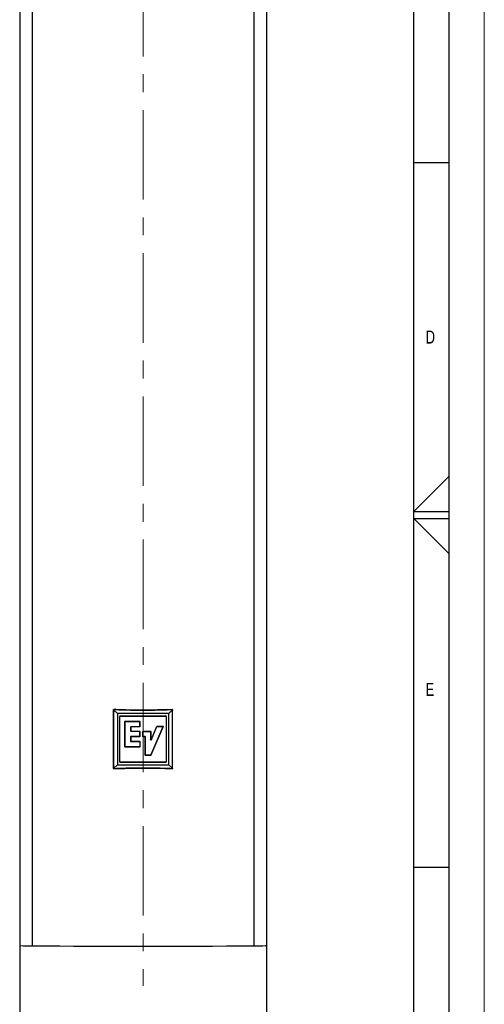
# Model space of a CAD drawing. Header units: millimetres. Extents: x 0 to 1262, y 0 to 420.
# Tile 98 of 99: x 1196 to 1262, y 141 to 280. Entities that reach past the tile are written whole.
import ezdxf

# ---------------------------------------------------------------- set-up
doc = ezdxf.new("R2010")
doc.units = ezdxf.units.MM
doc.header["$PDSIZE"] = -1
doc.linetypes.add('CENTERX2', pattern=[20.32, 12.7, -2.54, 2.54, -2.54])
doc.layers.add('FORMAT', color=7, linetype='Continuous')
doc.layers.add('SLD-0', color=7, linetype='Continuous')
doc.styles.add('SLDTEXTSTYLE0', font='TXT', dxfattribs={"width": 0.75})
doc.dimstyles.new('SLDDIMSTYLE3', dxfattribs={"dimtxt": 3.5, "dimasz": 3.2, "dimexe": 0, "dimexo": 0.0625, "dimgap": 0.875, "dimtad": 1, "dimdec": 1, "dimlfac": 3, "dimrnd": 1e-09, "dimzin": 4, "dimdsep": 46, "dimtxsty": 'SLDTEXTSTYLE0', "dimsah": 1, "dimcen": 0.09, "dimadec": 0, "dimazin": 1, "dimtfac": 1, "dimtdec": 1, "dimtofl": 0, "dimtmove": 0, "dimatfit": 3, "dimfxl": 1, "dimfrac": 2, "dimtolj": 1, "dimtzin": 12, "dimarcsym": 0})

# ---------------------------------------------------------------- blocks, each defined once
blk = doc.blocks.new('*D109')
at = {"layer": 'Defpoints', "color": 0, "transparency": 16777216}
for p in [(1195.82, 148.92), (1230.82, 148.92), (1230.82, 129.47)]:
    blk.add_point(p, dxfattribs=at)
at = {"layer": 'SLD-0', "color": 0, "lineweight": -2, "transparency": 16777216}
for p, q in [((1195.82, 148.86), (1195.82, 129.47)), ((1230.82, 148.86), (1230.82, 129.47)), ((1199.02, 129.47), (1227.62, 129.47))]:
    blk.add_line(p, q, dxfattribs=at)
at = {"layer": 'SLD-0', "color": 0, "transparency": 16777216}
for points in [[(1199.02, 130), (1199.02, 128.94), (1195.82, 129.47)], [(1227.62, 130), (1227.62, 128.94), (1230.82, 129.47)]]:
    blk.add_solid(points, dxfattribs=at)
at = {"layer": 'SLD-0', "color": 0, "transparency": 16777216, "insert": (1213.32, 133.85), "char_height": 3.5, "attachment_point": 2, "style": 'SLDTEXTSTYLE0'}
blk.add_mtext('\\A1;105.0 [4.13]', dxfattribs=at)

msp = doc.modelspace()

# ---------------------------------------------------------------- linework, layer by layer
at = {"color": 7, "linetype": 'Continuous', "lineweight": 18}
msp.add_line((1261.745354, 0.000053), (1261.745354, 420.000053), dxfattribs=at)
at = {"color": 7, "linetype": 'Continuous', "lineweight": 25}
for p, q in [((1195.816882, 342.018408), (1195.816882, 148.923652)), ((1197.578527, 342.091277), (1197.578527, 148.850783)), ((1229.055237, 342.091277), (1229.055237, 148.850783)), ((1230.816882, 342.018408), (1230.816882, 148.923652)), ((1209.120123, 182.316312), (1209.116431, 182.320164)), ((1209.116431, 174.05523), (1209.116431, 182.320164)), ((1209.120123, 182.316312), (1209.120123, 174.059082)), ((1209.674619, 181.82996), (1209.141592, 182.362987)), ((1209.185997, 182.38651), (1209.189618, 182.382729)), ((1209.674619, 181.82996), (1209.674619, 174.545433)), ((1216.959145, 181.82996), (1209.674619, 181.82996)), ((1216.959145, 181.82996), (1217.492173, 182.362987)), ((1216.959145, 174.545433), (1216.959145, 181.82996)), ((1217.444146, 182.382729), (1217.447767, 182.38651)), ((1217.517333, 182.320164), (1217.513641, 182.316312)), ((1217.513641, 174.059082), (1217.513641, 182.316312)), ((1217.517333, 174.05523), (1217.517333, 182.320164)), ((1210.011153, 174.96449), (1210.011153, 181.410903)), ((1210.041685, 181.380372), (1210.011153, 181.410903)), ((1210.041685, 174.995022), (1210.041685, 181.380372)), ((1210.093676, 181.493426), (1216.540089, 181.493426)), ((1210.093676, 181.493426), (1210.124207, 181.462894)), ((1210.124207, 181.462894), (1216.509557, 181.462894)), ((1210.739739, 180.682091), (1210.78265, 180.725003)), ((1210.77027, 180.651559), (1210.739739, 180.682091)), ((1210.739739, 177.097574), (1210.739739, 180.682091)), ((1210.813182, 180.694471), (1210.77027, 180.651559)), ((1210.77027, 177.128106), (1210.77027, 180.651559)), ((1210.78265, 180.725003), (1210.813182, 180.694471)), ((1210.78265, 180.725003), (1212.821473, 180.725003)), ((1210.813182, 180.694471), (1212.790941, 180.694471)), ((1212.790941, 180.694471), (1212.821473, 180.725003)), ((1212.833853, 180.651559), (1212.790941, 180.694471)), ((1212.821473, 180.725003), (1212.864384, 180.682091)), ((1212.864384, 180.682091), (1212.833853, 180.651559)), ((1212.833853, 180.651559), (1212.833853, 179.996405)), ((1212.864384, 180.682091), (1212.864384, 179.965873)), ((1216.509557, 181.462894), (1216.540089, 181.493426)), ((1216.622611, 181.410903), (1216.592079, 181.380372)), ((1216.592079, 181.380372), (1216.592079, 174.995022)), ((1216.622611, 181.410903), (1216.622611, 174.96449)), ((1211.551085, 179.910582), (1211.593997, 179.953494)), ((1211.581617, 179.88005), (1211.551085, 179.910582)), ((1211.551085, 179.910582), (1211.551085, 179.337095)), ((1211.551085, 179.337095), (1211.581617, 179.367626)), ((1211.593997, 179.294183), (1211.551085, 179.337095)), ((1211.624529, 179.922962), (1211.581617, 179.88005)), ((1211.581617, 179.88005), (1211.581617, 179.367626)), ((1211.581617, 179.367626), (1211.624529, 179.324715)), ((1211.593997, 179.953494), (1211.624529, 179.922962)), ((1212.790941, 179.953494), (1211.593997, 179.953494)), ((1211.624529, 179.324715), (1211.593997, 179.294183)), ((1211.593997, 179.294183), (1212.790941, 179.294183)), ((1212.821473, 179.922962), (1211.624529, 179.922962)), ((1211.624529, 179.324715), (1212.821473, 179.324715)), ((1212.790941, 179.953494), (1212.833853, 179.996405)), ((1212.821473, 179.922962), (1212.790941, 179.953494)), ((1212.790941, 179.294183), (1212.821473, 179.324715)), ((1212.833853, 179.251271), (1212.790941, 179.294183)), ((1212.864384, 179.965873), (1212.821473, 179.922962)), ((1212.821473, 179.324715), (1212.864384, 179.281803)), ((1212.833853, 179.996405), (1212.864384, 179.965873)), ((1212.864384, 179.281803), (1212.833853, 179.251271)), ((1212.833853, 179.251271), (1212.833853, 178.584166)), ((1212.864384, 179.281803), (1212.864384, 178.553634)), ((1213.28635, 179.277819), (1213.329262, 179.320731)), ((1213.316882, 179.247288), (1213.28635, 179.277819)), ((1213.28635, 178.553634), (1213.28635, 179.277819)), ((1213.359794, 179.290199), (1213.316882, 179.247288)), ((1213.316882, 178.584166), (1213.316882, 179.247288)), ((1213.329262, 179.320731), (1213.359794, 179.290199)), ((1213.329262, 179.320731), (1214.375135, 179.320731)), ((1213.359794, 179.290199), (1214.344603, 179.290199)), ((1214.344603, 179.290199), (1214.375135, 179.320731)), ((1214.387515, 179.247288), (1214.344603, 179.290199)), ((1214.375135, 179.320731), (1214.418047, 179.277819)), ((1214.418047, 179.277819), (1214.387515, 179.247288)), ((1214.387515, 179.247288), (1214.387515, 178.066865)), ((1214.418047, 179.277819), (1214.418047, 178.215444)), ((1216.122919, 179.933616), (1214.422528, 175.938088)), ((1216.169094, 179.964148), (1214.442716, 175.907556)), ((1214.469861, 178.049943), (1215.292625, 179.967341)), ((1214.500393, 178.198522), (1215.272502, 179.997873)), ((1215.272502, 179.997873), (1215.311936, 180.023863)), ((1215.292625, 179.967341), (1215.272502, 179.997873)), ((1215.332059, 179.993331), (1215.292625, 179.967341)), ((1215.311936, 180.023863), (1215.332059, 179.993331)), ((1215.311936, 180.023863), (1216.129609, 180.023863)), ((1215.332059, 179.993331), (1216.083434, 179.993331)), ((1216.083434, 179.993331), (1216.129609, 180.023863)), ((1216.122919, 179.933616), (1216.083434, 179.993331)), ((1216.169094, 179.964148), (1216.122919, 179.933616)), ((1216.129609, 180.023863), (1216.169094, 179.964148)), ((1211.543118, 178.498343), (1211.586029, 178.541254)), ((1211.57365, 178.467811), (1211.543118, 178.498343)), ((1211.543118, 178.498343), (1211.543118, 177.892986)), ((1211.543118, 177.892986), (1211.57365, 177.923517)), ((1211.586029, 177.850074), (1211.543118, 177.892986)), ((1211.616561, 178.510723), (1211.57365, 178.467811)), ((1211.57365, 178.467811), (1211.57365, 177.923517)), ((1211.57365, 177.923517), (1211.616561, 177.880606)), ((1211.586029, 178.541254), (1211.616561, 178.510723)), ((1212.790941, 178.541254), (1211.586029, 178.541254)), ((1211.616561, 177.880606), (1211.586029, 177.850074)), ((1211.586029, 177.850074), (1212.798908, 177.850074)), ((1212.821473, 178.510723), (1211.616561, 178.510723)), ((1211.616561, 177.880606), (1212.82944, 177.880606)), ((1212.790941, 178.541254), (1212.833853, 178.584166)), ((1212.821473, 178.510723), (1212.790941, 178.541254)), ((1212.798908, 177.850074), (1212.82944, 177.880606)), ((1212.84182, 177.807162), (1212.798908, 177.850074)), ((1212.864384, 178.553634), (1212.821473, 178.510723)), ((1212.82944, 177.880606), (1212.872352, 177.837694)), ((1212.833853, 178.584166), (1212.864384, 178.553634)), ((1212.872352, 177.837694), (1212.84182, 177.807162)), ((1212.84182, 177.807162), (1212.84182, 177.128106)), ((1212.872352, 177.837694), (1212.872352, 177.097574)), ((1213.28635, 178.553634), (1213.316882, 178.584166)), ((1213.329262, 178.510723), (1213.28635, 178.553634)), ((1213.316882, 178.584166), (1213.359794, 178.541254)), ((1213.359794, 178.541254), (1213.329262, 178.510723)), ((1213.577078, 178.510723), (1213.329262, 178.510723)), ((1213.60761, 178.541254), (1213.359794, 178.541254)), ((1213.577078, 178.510723), (1213.60761, 178.541254)), ((1213.619989, 178.467811), (1213.577078, 178.510723)), ((1213.60761, 178.541254), (1213.650521, 178.498343)), ((1213.650521, 178.498343), (1213.619989, 178.467811)), ((1213.619989, 175.92436), (1213.619989, 178.467811)), ((1213.650521, 175.954891), (1213.650521, 178.498343)), ((1214.387515, 178.066865), (1214.418047, 178.215444)), ((1214.469861, 178.049943), (1214.387515, 178.066865)), ((1214.418047, 178.215444), (1214.500393, 178.198522)), ((1214.500393, 178.198522), (1214.469861, 178.049943)), ((1210.739739, 177.097574), (1210.77027, 177.128106)), ((1210.78265, 177.054662), (1210.739739, 177.097574)), ((1210.77027, 177.128106), (1210.813182, 177.085194)), ((1210.813182, 177.085194), (1210.78265, 177.054662)), ((1212.82944, 177.054662), (1210.78265, 177.054662)), ((1212.798908, 177.085194), (1210.813182, 177.085194)), ((1212.798908, 177.085194), (1212.84182, 177.128106)), ((1212.82944, 177.054662), (1212.798908, 177.085194)), ((1212.872352, 177.097574), (1212.82944, 177.054662)), ((1212.84182, 177.128106), (1212.872352, 177.097574)), ((1210.011153, 174.96449), (1210.041685, 174.995022)), ((1210.124207, 174.912499), (1210.093676, 174.881968)), ((1216.540089, 174.881968), (1210.093676, 174.881968)), ((1216.509557, 174.912499), (1210.124207, 174.912499)), ((1213.619989, 175.92436), (1213.650521, 175.954891)), ((1213.662901, 175.881448), (1213.619989, 175.92436)), ((1213.650521, 175.954891), (1213.693433, 175.91198)), ((1213.693433, 175.91198), (1213.662901, 175.881448)), ((1214.403232, 175.881448), (1213.662901, 175.881448)), ((1214.383043, 175.91198), (1213.693433, 175.91198)), ((1214.383043, 175.91198), (1214.422528, 175.938088)), ((1214.403232, 175.881448), (1214.383043, 175.91198)), ((1214.442716, 175.907556), (1214.403232, 175.881448)), ((1214.422528, 175.938088), (1214.442716, 175.907556)), ((1216.540089, 174.881968), (1216.509557, 174.912499)), ((1216.592079, 174.995022), (1216.622611, 174.96449)), ((1209.116431, 174.05523), (1209.120123, 174.059082)), ((1209.674619, 174.545433), (1209.141592, 174.012406)), ((1209.189618, 173.992664), (1209.185997, 173.988884)), ((1209.674619, 174.545433), (1216.959145, 174.545433)), ((1216.959145, 174.545433), (1217.492173, 174.012406)), ((1217.447767, 173.988884), (1217.444146, 173.992664)), ((1217.513641, 174.059082), (1217.517333, 174.05523))]:
    msp.add_line(p, q, dxfattribs=at)
for centre, major_axis, ratio, start_param, end_param in [((1210.095305, 181.409273), (0.060078, -0.060078), 0.9808148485, 2.3658796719, 3.9173056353), ((1210.125837, 181.378742), (0.060078, -0.060078), 0.9808148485, 2.3658796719, 3.9173056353), ((1216.507927, 181.378742), (-0.060078, -0.060078), 0.9808148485, 2.3658796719, 3.9173056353), ((1216.538459, 181.409273), (-0.060078, -0.060078), 0.9808148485, 2.3658796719, 3.9173056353), ((1210.095305, 174.96612), (0.060078, 0.060078), 0.9808148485, 2.3658796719, 3.9173056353), ((1210.125837, 174.996652), (0.060078, 0.060078), 0.9808148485, 2.3658796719, 3.9173056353), ((1216.507927, 174.996652), (-0.060078, 0.060078), 0.9808148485, 2.3658796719, 3.9173056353), ((1216.538459, 174.96612), (-0.060078, 0.060078), 0.9808148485, 2.3658796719, 3.9173056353), ((1197.933549, 148.923652), (2.116667, 0), 0.0349207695, 3.1415926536, 4.5438657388), ((1213.316882, 152.081096), (93.833333, 0), 0.0349207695, 4.5438657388, 4.880912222), ((1228.700216, 148.923652), (2.116667, 0), 0.0349207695, 4.880912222, 6.2831853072)]:
    msp.add_ellipse(centre, major_axis=major_axis, ratio=ratio, start_param=start_param, end_param=end_param, dxfattribs=at)
for points, knots in [([(1209.116431, 182.320164), (1209.117162, 182.327624), (1209.118624, 182.342544), (1209.130047, 182.362425), (1209.146865, 182.377413), (1209.166527, 182.385851), (1209.179992, 182.386307), (1209.185997, 182.38651)], [0, 0, 0, 0, 0.2081339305, 0.416284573, 0.6241355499, 0.8323675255, 1, 1, 1, 1]), ([(1209.141592, 182.362987), (1209.137225, 182.358619), (1209.129496, 182.350888), (1209.12234, 182.33509), (1209.120229, 182.323355), (1209.120138, 182.317324), (1209.120123, 182.316312)], [0, 0, 0, 0, 0.3899259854, 0.6900292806, 0.9479864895, 1, 1, 1, 1]), ([(1209.189618, 182.382729), (1209.184201, 182.382562), (1209.173383, 182.382229), (1209.157192, 182.376098), (1209.147269, 182.36893), (1209.142428, 182.363862), (1209.141592, 182.362987)], [0, 0, 0, 0, 0.2754334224, 0.5499818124, 0.9222882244, 1, 1, 1, 1]), ([(1209.185997, 182.38651), (1210.088632, 182.354015), (1211.915261, 182.288257), (1214.672423, 182.287153), (1216.522103, 182.353371), (1217.447767, 182.38651)], [0, 0, 0, 0, 0.3279595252, 0.6636801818, 1, 1, 1, 1]), ([(1217.444146, 182.382729), (1216.068699, 182.338592), (1213.766996, 182.264731), (1211.012856, 182.309431), (1209.638544, 182.364681), (1209.189618, 182.382729)], [0, 0, 0, 0, 0.4999713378, 0.8366629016, 1, 1, 1, 1]), ([(1217.492173, 182.362987), (1217.487798, 182.367072), (1217.479968, 182.374382), (1217.464257, 182.381008), (1217.452099, 182.382915), (1217.445635, 182.382764), (1217.444146, 182.382729)], [0, 0, 0, 0, 0.3732421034, 0.6679455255, 0.9235397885, 1, 1, 1, 1]), ([(1217.447767, 182.38651), (1217.455311, 182.386111), (1217.4704, 182.385313), (1217.490918, 182.3747), (1217.506687, 182.358452), (1217.515858, 182.339251), (1217.516883, 182.325986), (1217.517333, 182.320164)], [0, 0, 0, 0, 0.2099740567, 0.4199857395, 0.6290778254, 0.8372007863, 1, 1, 1, 1]), ([(1217.513641, 182.316312), (1217.513202, 182.321821), (1217.512326, 182.332815), (1217.50497, 182.349885), (1217.497012, 182.358033), (1217.492173, 182.362987)], [0, 0, 0, 0, 0.2824731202, 0.5636965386, 1, 1, 1, 1]), ([(1209.185997, 173.988884), (1209.178453, 173.989283), (1209.163365, 173.990081), (1209.142846, 174.000693), (1209.127078, 174.016942), (1209.117906, 174.036142), (1209.116881, 174.049408), (1209.116431, 174.05523)], [0, 0, 0, 0, 0.2099740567, 0.4199857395, 0.6290778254, 0.8372007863, 1, 1, 1, 1]), ([(1209.120123, 174.059082), (1209.120562, 174.053573), (1209.121439, 174.042579), (1209.128794, 174.025508), (1209.136752, 174.01736), (1209.141592, 174.012406)], [0, 0, 0, 0, 0.2824731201, 0.5636965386, 1, 1, 1, 1]), ([(1209.141592, 174.012406), (1209.145967, 174.008321), (1209.153796, 174.001012), (1209.169507, 173.994386), (1209.181665, 173.992479), (1209.18813, 173.99263), (1209.189618, 173.992664)], [0, 0, 0, 0, 0.3732421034, 0.6679455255, 0.9235397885, 1, 1, 1, 1]), ([(1217.447767, 173.988884), (1216.545133, 174.021378), (1214.718503, 174.087136), (1211.961342, 174.08824), (1210.111662, 174.022022), (1209.185997, 173.988884)], [0, 0, 0, 0, 0.3279595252, 0.6636801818, 1, 1, 1, 1]), ([(1209.189618, 173.992664), (1210.565065, 174.036802), (1212.866768, 174.110663), (1215.620909, 174.065963), (1216.99522, 174.010712), (1217.444146, 173.992664)], [0, 0, 0, 0, 0.4999713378, 0.8366629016, 1, 1, 1, 1]), ([(1217.444146, 173.992664), (1217.449564, 173.992831), (1217.460382, 173.993165), (1217.476573, 173.999295), (1217.486495, 174.006463), (1217.491337, 174.011531), (1217.492173, 174.012406)], [0, 0, 0, 0, 0.2754334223, 0.5499818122, 0.9222882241, 1, 1, 1, 1]), ([(1217.517333, 174.05523), (1217.516602, 174.04777), (1217.515141, 174.032849), (1217.503717, 174.012968), (1217.486899, 173.997981), (1217.467237, 173.989542), (1217.453772, 173.989087), (1217.447767, 173.988884)], [0, 0, 0, 0, 0.2081339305, 0.416284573, 0.6241355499, 0.8323675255, 1, 1, 1, 1]), ([(1217.492173, 174.012406), (1217.49654, 174.016774), (1217.504268, 174.024505), (1217.511424, 174.040304), (1217.513536, 174.052038), (1217.513626, 174.05807), (1217.513641, 174.059082)], [0, 0, 0, 0, 0.3899259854, 0.6900292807, 0.9479864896, 1, 1, 1, 1])]:
    msp.add_open_spline(points, degree=3, knots=knots, dxfattribs=at)
at = {"layer": 'FORMAT'}
for p, q in [((1256.745354, 5.000053), (1256.745354, 415.000053)), ((1251.745354, 10.000053), (1251.745354, 410.000053)), ((1251.745313, 260), (1256.745313, 260)), ((1256.745354, 215.515376), (1251.745354, 210.500053)), ((1251.745354, 210.500053), (1256.745354, 210.500053)), ((1256.745354, 204.484731), (1251.745354, 209.500053)), ((1251.745354, 209.500053), (1256.745354, 209.500053)), ((1251.745313, 160), (1256.745313, 160))]:
    msp.add_line(p, q, dxfattribs=at)
at = {"layer": 'SLD-0', "color": 7, "linetype": 'CENTERX2', "lineweight": 18}
msp.add_line((1213.316882, 348.737747), (1213.316882, 143.196209), dxfattribs=at)

# ---------------------------------------------------------------- texts
at = {"layer": 'FORMAT', "char_height": 1.852083, "attachment_point": 1, "style": 'SLDTEXTSTYLE0'}
for s, insert in [('D', (1253.411994, 236.168016)), ('E', (1253.411994, 186.168016))]:
    msp.add_mtext(s, dxfattribs=dict(at, insert=insert))

# ---------------------------------------------------------------- dimensions: what is measured, and where the dimension line sits
at = {"layer": 'SLD-0', "color": 7}
dim = msp.add_linear_dim(base=(1230.816882, 129.47103), p1=(1195.816882, 148.923652), p2=(1230.816882, 148.923652), dimstyle='SLDDIMSTYLE3', dxfattribs=at)
dim.commit()
dim.dimension.update_dxf_attribs({"geometry": '*D109', "text_midpoint": (1213.316882, 129.47103), "dimtype": 160})

doc.saveas('drawing.dxf')
